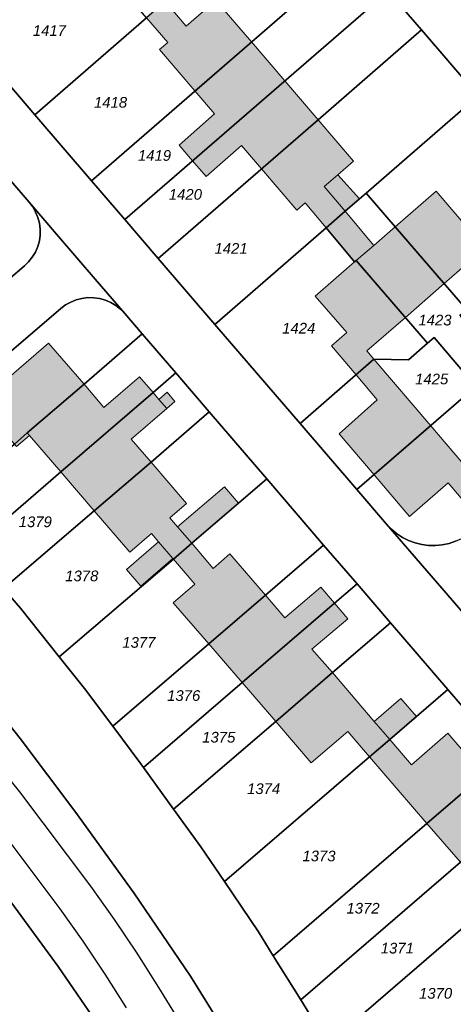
# Model space of a CAD drawing. Header units: metres. Extents: x 32338650 to 32340431, y 5701793 to 5703325.
# Tile 245 of 256: x 32339911 to 32339962, y 5702531 to 5702646. Entities that reach past the tile are written whole.
import ezdxf

# ---------------------------------------------------------------- set-up
doc = ezdxf.new("R2010")
doc.units = ezdxf.units.M
doc.header["$LTSCALE"] = 0.1
for name, color, linetype, lineweight, true_color in [('LPB-BE-Flurstück_Grenze', 7, 'Continuous', 70, 0x004c99), ('LPB-BE-Flurstück_Nummer', 7, 'Continuous', 70, 0x004c99), ('LPB-BE-Gebäude', 7, 'Continuous', 70, 0x004c99), ('LPB-BE-Straße', 7, 'Continuous', 70, 0x004c99)]:
    doc.layers.add(name, color=color, linetype=linetype, lineweight=lineweight, true_color=true_color)
doc.styles.add('Arial (italic)', font='ariali.ttf')

msp = doc.modelspace()

# ---------------------------------------------------------------- hatches: boundary and pattern name
at = {"layer": 'LPB-BE-Gebäude', "linetype": 'Continuous', "lineweight": 0, "true_color": 0xc7c8ca}
for points in [[(32339927.278, 5702642.778), (32339931.423, 5702637.935), (32339938.042, 5702643.668), (32339933.867, 5702648.502), (32339930.411, 5702645.492), (32339927.947, 5702648.375), (32339925.768, 5702646.483), (32339928.243, 5702643.609), (32339927.278, 5702642.778)], [(32339927.278, 5702642.778), (32339931.423, 5702637.935), (32339938.042, 5702643.668), (32339933.867, 5702648.502), (32339930.411, 5702645.492), (32339927.947, 5702648.375), (32339925.768, 5702646.483), (32339928.243, 5702643.609), (32339927.278, 5702642.778)], [(32339931.168, 5702629.759), (32339941.949, 5702639.114), (32339938.042, 5702643.668), (32339931.423, 5702637.935), (32339933.724, 5702635.238), (32339929.582, 5702631.596), (32339931.168, 5702629.759)], [(32339931.168, 5702629.759), (32339941.949, 5702639.114), (32339938.042, 5702643.668), (32339931.423, 5702637.935), (32339933.724, 5702635.238), (32339929.582, 5702631.596), (32339931.168, 5702629.759)], [(32339931.168, 5702629.759), (32339932.744, 5702627.923), (32339936.895, 5702631.536), (32339939.236, 5702628.828), (32339945.855, 5702634.561), (32339941.949, 5702639.114), (32339931.168, 5702629.759)], [(32339931.168, 5702629.759), (32339932.744, 5702627.923), (32339936.895, 5702631.536), (32339939.236, 5702628.828), (32339945.855, 5702634.561), (32339941.949, 5702639.114), (32339931.168, 5702629.759)], [(32339946.556, 5702626.736), (32339948.153, 5702628.122), (32339950, 5702629.717), (32339945.855, 5702634.561), (32339939.236, 5702628.828), (32339943.37, 5702623.975), (32339944.335, 5702624.816), (32339946.809, 5702621.922), (32339949.029, 5702623.853), (32339946.556, 5702626.736)], [(32339946.556, 5702626.736), (32339948.153, 5702628.122), (32339950, 5702629.717), (32339945.855, 5702634.561), (32339939.236, 5702628.828), (32339943.37, 5702623.975), (32339944.335, 5702624.816), (32339946.809, 5702621.922), (32339949.029, 5702623.853), (32339946.556, 5702626.736)], [(32339949.029, 5702623.853), (32339950.689, 5702625.286), (32339948.153, 5702628.122), (32339946.556, 5702626.736), (32339949.029, 5702623.853)], [(32339949.029, 5702623.853), (32339950.689, 5702625.286), (32339948.153, 5702628.122), (32339946.556, 5702626.736), (32339949.029, 5702623.853)], [(32339954.879, 5702622.032), (32339960.611, 5702615.382), (32339965.094, 5702619.281), (32339965.944, 5702618.285), (32339968.061, 5702620.12), (32339967.354, 5702620.939), (32339965.166, 5702623.471), (32339963.37, 5702621.903), (32339959.673, 5702626.188), (32339954.879, 5702622.032)], [(32339954.879, 5702622.032), (32339960.611, 5702615.382), (32339965.094, 5702619.281), (32339965.944, 5702618.285), (32339968.061, 5702620.12), (32339967.354, 5702620.939), (32339965.166, 5702623.471), (32339963.37, 5702621.903), (32339959.673, 5702626.188), (32339954.879, 5702622.032)], [(32339946.809, 5702621.922), (32339950.137, 5702617.913), (32339950.324, 5702618.075), (32339952.368, 5702619.853), (32339949.029, 5702623.853), (32339946.809, 5702621.922)], [(32339946.809, 5702621.922), (32339950.137, 5702617.913), (32339950.324, 5702618.075), (32339956.076, 5702611.435), (32339960.611, 5702615.382), (32339954.879, 5702622.032), (32339952.368, 5702619.853), (32339949.029, 5702623.853), (32339946.809, 5702621.922)], [(32339946.809, 5702621.922), (32339950.137, 5702617.913), (32339950.324, 5702618.075), (32339952.368, 5702619.853), (32339949.029, 5702623.853), (32339946.809, 5702621.922)], [(32339946.809, 5702621.922), (32339950.137, 5702617.913), (32339950.324, 5702618.075), (32339956.076, 5702611.435), (32339960.611, 5702615.382), (32339954.879, 5702622.032), (32339952.368, 5702619.853), (32339949.029, 5702623.853), (32339946.809, 5702621.922)], [(32339947.434, 5702608.116), (32339950.297, 5702604.716), (32339952.394, 5702606.552), (32339951.573, 5702607.516), (32339956.076, 5702611.435), (32339950.324, 5702618.075), (32339950.137, 5702617.913), (32339945.53, 5702613.909), (32339949.218, 5702609.654), (32339947.434, 5702608.116)], [(32339947.434, 5702608.116), (32339950.297, 5702604.716), (32339952.394, 5702606.552), (32339951.573, 5702607.516), (32339956.076, 5702611.435), (32339950.324, 5702618.075), (32339950.137, 5702617.913), (32339945.53, 5702613.909), (32339949.218, 5702609.654), (32339947.434, 5702608.116)], [(32339906.148, 5702601.404), (32339910.295, 5702596.6), (32339910.543, 5702596.31), (32339912.058, 5702597.619), (32339911.809, 5702597.909), (32339918.448, 5702603.621), (32339914.291, 5702608.415), (32339906.148, 5702601.404)], [(32339906.148, 5702601.404), (32339910.295, 5702596.6), (32339910.543, 5702596.31), (32339912.058, 5702597.619), (32339911.809, 5702597.909), (32339918.448, 5702603.621), (32339914.291, 5702608.415), (32339906.148, 5702601.404)], [(32339948.323, 5702597.822), (32339952.42, 5702593.031), (32339959.04, 5702598.764), (32339952.394, 5702606.552), (32339950.297, 5702604.716), (32339952.788, 5702601.772), (32339948.323, 5702597.822)], [(32339948.323, 5702597.822), (32339952.42, 5702593.031), (32339959.04, 5702598.764), (32339952.394, 5702606.552), (32339950.297, 5702604.716), (32339952.788, 5702601.772), (32339948.323, 5702597.822)], [(32339911.809, 5702597.909), (32339912.058, 5702597.619), (32339915.736, 5702593.365), (32339926.535, 5702602.649), (32339924.938, 5702604.476), (32339920.768, 5702600.894), (32339918.448, 5702603.621), (32339911.809, 5702597.909)], [(32339911.809, 5702597.909), (32339912.058, 5702597.619), (32339915.736, 5702593.365), (32339926.535, 5702602.649), (32339924.938, 5702604.476), (32339920.768, 5702600.894), (32339918.448, 5702603.621), (32339911.809, 5702597.909)], [(32339915.736, 5702593.365), (32339919.653, 5702588.811), (32339926.291, 5702594.513), (32339923.959, 5702597.19), (32339928.129, 5702600.772), (32339929.083, 5702601.594), (32339928.168, 5702602.692), (32339927.212, 5702601.841), (32339926.535, 5702602.649), (32339915.736, 5702593.365)], [(32339915.736, 5702593.365), (32339919.653, 5702588.811), (32339926.291, 5702594.513), (32339923.959, 5702597.19), (32339928.129, 5702600.772), (32339929.083, 5702601.594), (32339928.168, 5702602.692), (32339927.212, 5702601.841), (32339926.535, 5702602.649), (32339915.736, 5702593.365)], [(32339927.212, 5702601.841), (32339928.129, 5702600.772), (32339929.083, 5702601.594), (32339928.168, 5702602.692), (32339927.212, 5702601.841)], [(32339927.212, 5702601.841), (32339928.129, 5702600.772), (32339929.083, 5702601.594), (32339928.168, 5702602.692), (32339927.212, 5702601.841)], [(32339959.04, 5702598.764), (32339952.42, 5702593.031), (32339956.564, 5702588.157), (32339961.078, 5702592.075), (32339963.704, 5702589.005), (32339965.81, 5702590.83), (32339959.04, 5702598.764)], [(32339959.04, 5702598.764), (32339952.42, 5702593.031), (32339956.564, 5702588.157), (32339961.078, 5702592.075), (32339963.704, 5702589.005), (32339965.81, 5702590.83), (32339959.04, 5702598.764)], [(32339919.653, 5702588.811), (32339923.818, 5702583.966), (32339926.348, 5702586.134), (32339927.179, 5702585.159), (32339928.861, 5702583.219), (32339928.919, 5702583.167), (32339931.087, 5702585.029), (32339929.384, 5702586.95), (32339928.515, 5702587.967), (32339930.446, 5702589.659), (32339926.291, 5702594.513), (32339919.653, 5702588.811)], [(32339919.653, 5702588.811), (32339923.818, 5702583.966), (32339926.348, 5702586.134), (32339927.179, 5702585.159), (32339928.861, 5702583.219), (32339928.919, 5702583.167), (32339931.087, 5702585.029), (32339929.384, 5702586.95), (32339928.515, 5702587.967), (32339930.446, 5702589.659), (32339926.291, 5702594.513), (32339919.653, 5702588.811)], [(32339929.384, 5702586.95), (32339931.087, 5702585.029), (32339936.522, 5702589.69), (32339934.879, 5702591.609), (32339929.384, 5702586.95)], [(32339929.384, 5702586.95), (32339931.087, 5702585.029), (32339936.522, 5702589.69), (32339934.879, 5702591.609), (32339929.384, 5702586.95)], [(32339925.096, 5702579.991), (32339928.861, 5702583.219), (32339927.179, 5702585.159), (32339923.405, 5702581.942), (32339925.096, 5702579.991)], [(32339925.096, 5702579.991), (32339928.861, 5702583.219), (32339927.179, 5702585.159), (32339923.405, 5702581.942), (32339925.096, 5702579.991)], [(32339928.9, 5702578.054), (32339933.066, 5702573.249), (32339939.715, 5702578.951), (32339935.509, 5702583.787), (32339933.567, 5702582.055), (32339931.087, 5702585.029), (32339928.919, 5702583.167), (32339931.411, 5702580.242), (32339928.9, 5702578.054)], [(32339928.9, 5702578.054), (32339933.066, 5702573.249), (32339939.715, 5702578.951), (32339935.509, 5702583.787), (32339933.567, 5702582.055), (32339931.087, 5702585.029), (32339928.919, 5702583.167), (32339931.411, 5702580.242), (32339928.9, 5702578.054)], [(32339933.066, 5702573.249), (32339936.984, 5702568.715), (32339947.792, 5702577.999), (32339946.167, 5702579.857), (32339941.967, 5702576.286), (32339939.715, 5702578.951), (32339933.066, 5702573.249)], [(32339933.066, 5702573.249), (32339936.984, 5702568.715), (32339947.792, 5702577.999), (32339946.167, 5702579.857), (32339941.967, 5702576.286), (32339939.715, 5702578.951), (32339933.066, 5702573.249)], [(32339936.984, 5702568.715), (32339940.911, 5702564.171), (32339947.559, 5702569.872), (32339945.139, 5702572.614), (32339949.348, 5702576.174), (32339947.792, 5702577.999), (32339936.984, 5702568.715)], [(32339936.984, 5702568.715), (32339940.911, 5702564.171), (32339947.559, 5702569.872), (32339945.139, 5702572.614), (32339949.348, 5702576.174), (32339947.792, 5702577.999), (32339936.984, 5702568.715)], [(32339940.911, 5702564.171), (32339945.055, 5702559.307), (32339949.339, 5702562.994), (32339951.879, 5702560.018), (32339954.244, 5702562.052), (32339952.418, 5702564.149), (32339947.559, 5702569.872), (32339940.911, 5702564.171)], [(32339940.911, 5702564.171), (32339945.055, 5702559.307), (32339949.339, 5702562.994), (32339951.879, 5702560.018), (32339954.244, 5702562.052), (32339952.418, 5702564.149), (32339947.559, 5702569.872), (32339940.911, 5702564.171)], [(32339954.244, 5702562.052), (32339957.377, 5702564.746), (32339955.541, 5702566.853), (32339952.418, 5702564.149), (32339954.244, 5702562.052)], [(32339954.244, 5702562.052), (32339957.377, 5702564.746), (32339955.541, 5702566.853), (32339952.418, 5702564.149), (32339954.244, 5702562.052)], [(32339958.595, 5702552.217), (32339965.233, 5702557.929), (32339961.059, 5702562.774), (32339956.784, 5702559.086), (32339954.244, 5702562.052), (32339951.879, 5702560.018), (32339958.595, 5702552.217)], [(32339958.595, 5702552.217), (32339965.233, 5702557.929), (32339961.059, 5702562.774), (32339956.784, 5702559.086), (32339954.244, 5702562.052), (32339951.879, 5702560.018), (32339958.595, 5702552.217)], [(32339958.595, 5702552.217), (32339962.533, 5702547.702), (32339973.342, 5702557.016), (32339971.756, 5702558.842), (32339970.065, 5702557.391), (32339967.586, 5702555.271), (32339965.233, 5702557.929), (32339958.595, 5702552.217)], [(32339958.595, 5702552.217), (32339962.533, 5702547.702), (32339973.342, 5702557.016), (32339971.756, 5702558.842), (32339970.065, 5702557.391), (32339967.586, 5702555.271), (32339965.233, 5702557.929), (32339958.595, 5702552.217)]]:
    msp.add_hatch(color=9, dxfattribs=at).paths.add_polyline_path(points)

# ---------------------------------------------------------------- linework, layer by layer
at = {"layer": 'LPB-BE-Flurstück_Grenze', "color": 253, "linetype": 'Continuous', "lineweight": 25, "true_color": 0xadadad, "transparency": 33554687, "flags": 128}
for points in [[(32339920.3, 5702528.389), (32339915.417, 5702535.484), (32339909.144, 5702544.078), (32339902.324, 5702553.015), (32339893.098, 5702564.521), (32339883.457, 5702575.915), (32339642.553, 5702848.863)], [(32339642.553, 5702848.863), (32339883.457, 5702575.915), (32339893.098, 5702564.521), (32339902.324, 5702553.015), (32339909.144, 5702544.078), (32339915.417, 5702535.484), (32339920.3, 5702528.389), (32339924.948, 5702521.413), (32339929.461, 5702514.312), (32339935.223, 5702504.719), (32339944.097, 5702512.701), (32339936.949, 5702524.623), (32339930.904, 5702534.379), (32339924.278, 5702544.128), (32339917.352, 5702553.659), (32339910.956, 5702562.167), (32339903.599, 5702571.436), (32339895.997, 5702580.304), (32339768.149, 5702724.842)], [(32339920.3, 5702528.389), (32339915.417, 5702535.484), (32339909.144, 5702544.078), (32339902.324, 5702553.015), (32339893.098, 5702564.521), (32339883.457, 5702575.915), (32339642.553, 5702848.863)], [(32339642.553, 5702848.863), (32339883.457, 5702575.915), (32339893.098, 5702564.521), (32339902.324, 5702553.015), (32339909.144, 5702544.078), (32339915.417, 5702535.484), (32339920.3, 5702528.389), (32339924.948, 5702521.413), (32339929.461, 5702514.312), (32339935.223, 5702504.719), (32339944.097, 5702512.701), (32339936.949, 5702524.623), (32339930.904, 5702534.379), (32339924.278, 5702544.128), (32339917.352, 5702553.659), (32339910.956, 5702562.167), (32339903.599, 5702571.436), (32339895.997, 5702580.304), (32339768.149, 5702724.842)], [(32339768.149, 5702724.842), (32339895.997, 5702580.304), (32339903.599, 5702571.436), (32339910.956, 5702562.167), (32339917.352, 5702553.659), (32339924.278, 5702544.128), (32339930.904, 5702534.379), (32339936.949, 5702524.623), (32339944.097, 5702512.701), (32339948.274, 5702516.463)], [(32339768.149, 5702724.842), (32339895.997, 5702580.304), (32339903.599, 5702571.436), (32339910.956, 5702562.167), (32339917.352, 5702553.659), (32339924.278, 5702544.128), (32339930.904, 5702534.379), (32339936.949, 5702524.623), (32339944.097, 5702512.701), (32339948.274, 5702516.463)], [(32339912.694, 5702635.131), (32339919.333, 5702627.413), (32339950.141, 5702654.16), (32339943.492, 5702661.878), (32339930.396, 5702650.506), (32339927.947, 5702648.375), (32339925.768, 5702646.483), (32339912.694, 5702635.131)], [(32339912.694, 5702635.131), (32339919.333, 5702627.413), (32339950.141, 5702654.16), (32339943.492, 5702661.878), (32339930.396, 5702650.506), (32339927.947, 5702648.375), (32339925.768, 5702646.483), (32339912.694, 5702635.131)], [(32339905.883, 5702643.056), (32339912.694, 5702635.131), (32339925.768, 5702646.483), (32339922.398, 5702650.434), (32339922.501, 5702650.52), (32339916.737, 5702657.131), (32339913.965, 5702660.307), (32339906.67, 5702653.951), (32339906.046, 5702653.349), (32339905.493, 5702652.681), (32339905.019, 5702651.956), (32339904.629, 5702651.181), (32339904.329, 5702650.368), (32339904.122, 5702649.526), (32339904.011, 5702648.666), (32339904.002, 5702647.8), (32339904.089, 5702646.939), (32339904.271, 5702646.092), (32339904.545, 5702645.271), (32339904.908, 5702644.484), (32339905.356, 5702643.743), (32339905.883, 5702643.056)], [(32339905.883, 5702643.056), (32339912.694, 5702635.131), (32339925.768, 5702646.483), (32339922.398, 5702650.434), (32339922.501, 5702650.52), (32339916.737, 5702657.131), (32339913.965, 5702660.307), (32339906.67, 5702653.951), (32339906.046, 5702653.349), (32339905.493, 5702652.681), (32339905.019, 5702651.956), (32339904.629, 5702651.181), (32339904.329, 5702650.368), (32339904.122, 5702649.526), (32339904.011, 5702648.666), (32339904.002, 5702647.8), (32339904.089, 5702646.939), (32339904.271, 5702646.092), (32339904.545, 5702645.271), (32339904.908, 5702644.484), (32339905.356, 5702643.743), (32339905.883, 5702643.056)], [(32339919.333, 5702627.413), (32339923.24, 5702622.869), (32339954.057, 5702649.606), (32339950.141, 5702654.16), (32339919.333, 5702627.413)], [(32339919.333, 5702627.413), (32339923.24, 5702622.869), (32339954.057, 5702649.606), (32339950.141, 5702654.16), (32339919.333, 5702627.413)], [(32339888.654, 5702652.189), (32339895.349, 5702644.378), (32339902.073, 5702636.527), (32339905.96, 5702631.994), (32339909.876, 5702627.42), (32339912.025, 5702624.92), (32339915.473, 5702620.896), (32339919.753, 5702615.917)], [(32339888.654, 5702652.189), (32339895.349, 5702644.378), (32339902.073, 5702636.527), (32339905.96, 5702631.994), (32339909.876, 5702627.42), (32339912.025, 5702624.92), (32339915.473, 5702620.896), (32339919.753, 5702615.917)], [(32339923.24, 5702622.869), (32339927.147, 5702618.326), (32339945.855, 5702634.561), (32339957.965, 5702645.072), (32339954.057, 5702649.606), (32339923.24, 5702622.869)], [(32339923.24, 5702622.869), (32339927.147, 5702618.326), (32339945.855, 5702634.561), (32339957.965, 5702645.072), (32339954.057, 5702649.606), (32339923.24, 5702622.869)], [(32339954.057, 5702649.606), (32339957.965, 5702645.072), (32339964.604, 5702637.354), (32339974.605, 5702625.726), (32339981.254, 5702618.008), (32339984.626, 5702614.097), (32339989.45, 5702608.485), (32339992.528, 5702604.966), (32339997.363, 5702599.374), (32340010.511, 5702584.194), (32340014.476, 5702579.608), (32340016.01, 5702580.896), (32340018.187, 5702582.739), (32340015.722, 5702585.592), (32340013.429, 5702588.238), (32340011.833, 5702590.084), (32340010.237, 5702591.921)], [(32339954.057, 5702649.606), (32339957.965, 5702645.072), (32339964.604, 5702637.354), (32339974.605, 5702625.726), (32339981.254, 5702618.008), (32339984.626, 5702614.097), (32339989.45, 5702608.485), (32339992.528, 5702604.966), (32339997.363, 5702599.374), (32340010.511, 5702584.194), (32340014.476, 5702579.608), (32340016.01, 5702580.896), (32340018.187, 5702582.739), (32340015.722, 5702585.592), (32340013.429, 5702588.238), (32340011.833, 5702590.084), (32340010.237, 5702591.921)], [(32339927.147, 5702618.326), (32339933.776, 5702610.618), (32339946.809, 5702621.922), (32339949.029, 5702623.853), (32339950.689, 5702625.286), (32339951.488, 5702625.973), (32339964.604, 5702637.354), (32339957.965, 5702645.072), (32339945.855, 5702634.561), (32339927.147, 5702618.326)], [(32339927.147, 5702618.326), (32339933.776, 5702610.618), (32339946.809, 5702621.922), (32339949.029, 5702623.853), (32339950.689, 5702625.286), (32339951.488, 5702625.973), (32339964.604, 5702637.354), (32339957.965, 5702645.072), (32339945.855, 5702634.561), (32339927.147, 5702618.326)], [(32339966.276, 5702572.867), (32339961.585, 5702578.324), (32339958.575, 5702581.78), (32339953.874, 5702587.237), (32339950.388, 5702591.303), (32339943.739, 5702599.031), (32339933.776, 5702610.618), (32339927.147, 5702618.326), (32339923.24, 5702622.869), (32339919.333, 5702627.413), (32339912.694, 5702635.131), (32339905.883, 5702643.056)], [(32339966.276, 5702572.867), (32339961.585, 5702578.324), (32339958.575, 5702581.78), (32339953.874, 5702587.237), (32339950.388, 5702591.303), (32339943.739, 5702599.031), (32339933.776, 5702610.618), (32339927.147, 5702618.326), (32339923.24, 5702622.869), (32339919.333, 5702627.413), (32339912.694, 5702635.131), (32339905.883, 5702643.056)], [(32339954.879, 5702622.032), (32339963.219, 5702612.342), (32339965.46, 5702614.292), (32339965.944, 5702618.285), (32339974.605, 5702625.726), (32339964.604, 5702637.354), (32339951.488, 5702625.973), (32339954.879, 5702622.032)], [(32339954.879, 5702622.032), (32339963.219, 5702612.342), (32339965.46, 5702614.292), (32339965.944, 5702618.285), (32339974.605, 5702625.726), (32339964.604, 5702637.354), (32339951.488, 5702625.973), (32339954.879, 5702622.032)], [(32339890.381, 5702601.02), (32339892.135, 5702600.858), (32339911.459, 5702617.448), (32339911.959, 5702617.931), (32339912.391, 5702618.475), (32339912.749, 5702619.071), (32339913.025, 5702619.708), (32339913.216, 5702620.377), (32339913.318, 5702621.064), (32339913.316, 5702621.758), (32339913.225, 5702622.447), (32339913.047, 5702623.118), (32339912.785, 5702623.761), (32339912.442, 5702624.365), (32339912.025, 5702624.92), (32339909.876, 5702627.42), (32339903.018, 5702621.477), (32339896.408, 5702615.754), (32339894.883, 5702614.425), (32339885.628, 5702606.409), (32339890.381, 5702601.02)], [(32339890.381, 5702601.02), (32339892.135, 5702600.858), (32339911.459, 5702617.448), (32339911.959, 5702617.931), (32339912.391, 5702618.475), (32339912.749, 5702619.071), (32339913.025, 5702619.708), (32339913.216, 5702620.377), (32339913.318, 5702621.064), (32339913.316, 5702621.758), (32339913.225, 5702622.447), (32339913.047, 5702623.118), (32339912.785, 5702623.761), (32339912.442, 5702624.365), (32339912.025, 5702624.92), (32339909.876, 5702627.42), (32339903.018, 5702621.477), (32339896.408, 5702615.754), (32339894.883, 5702614.425), (32339885.628, 5702606.409), (32339890.381, 5702601.02)], [(32339946.809, 5702621.922), (32339950.137, 5702617.913), (32339950.324, 5702618.075), (32339958.684, 5702608.405), (32339959.442, 5702609.065), (32339964.331, 5702603.34), (32339972.467, 5702593.8), (32339975.486, 5702596.408), (32339967.34, 5702605.949), (32339962.451, 5702611.683), (32339963.219, 5702612.342), (32339954.879, 5702622.032), (32339951.488, 5702625.973), (32339950.689, 5702625.286), (32339949.029, 5702623.853), (32339946.809, 5702621.922)], [(32339946.809, 5702621.922), (32339950.137, 5702617.913), (32339950.324, 5702618.075), (32339958.684, 5702608.405), (32339959.442, 5702609.065), (32339964.331, 5702603.34), (32339972.467, 5702593.8), (32339975.486, 5702596.408), (32339967.34, 5702605.949), (32339962.451, 5702611.683), (32339963.219, 5702612.342), (32339954.879, 5702622.032), (32339951.488, 5702625.973), (32339950.689, 5702625.286), (32339949.029, 5702623.853), (32339946.809, 5702621.922)], [(32339896.459, 5702595.977), (32339915.729, 5702612.479), (32339916.285, 5702612.894), (32339916.891, 5702613.233), (32339917.536, 5702613.49), (32339918.209, 5702613.661), (32339918.899, 5702613.742), (32339919.593, 5702613.732), (32339920.279, 5702613.632), (32339920.946, 5702613.443), (32339921.583, 5702613.17), (32339922.18, 5702612.816), (32339922.725, 5702612.387), (32339923.21, 5702611.892), (32339919.753, 5702615.917), (32339915.473, 5702620.896), (32339912.025, 5702624.92), (32339912.442, 5702624.365), (32339912.785, 5702623.761), (32339913.047, 5702623.118), (32339913.225, 5702622.447), (32339913.316, 5702621.758), (32339913.318, 5702621.064), (32339913.216, 5702620.377), (32339913.025, 5702619.708), (32339912.749, 5702619.071), (32339912.391, 5702618.475), (32339911.959, 5702617.931), (32339911.459, 5702617.448), (32339892.135, 5702600.858)], [(32339896.459, 5702595.977), (32339915.729, 5702612.479), (32339916.285, 5702612.894), (32339916.891, 5702613.233), (32339917.536, 5702613.49), (32339918.209, 5702613.661), (32339918.899, 5702613.742), (32339919.593, 5702613.732), (32339920.279, 5702613.632), (32339920.946, 5702613.443), (32339921.583, 5702613.17), (32339922.18, 5702612.816), (32339922.725, 5702612.387), (32339923.21, 5702611.892), (32339919.753, 5702615.917), (32339915.473, 5702620.896), (32339912.025, 5702624.92), (32339912.442, 5702624.365), (32339912.785, 5702623.761), (32339913.047, 5702623.118), (32339913.225, 5702622.447), (32339913.316, 5702621.758), (32339913.318, 5702621.064), (32339913.216, 5702620.377), (32339913.025, 5702619.708), (32339912.749, 5702619.071), (32339912.391, 5702618.475), (32339911.959, 5702617.931), (32339911.459, 5702617.448), (32339892.135, 5702600.858)], [(32339943.739, 5702599.031), (32339952.394, 5702606.552), (32339956.443, 5702606.456), (32339958.684, 5702608.405), (32339950.324, 5702618.075), (32339950.137, 5702617.913), (32339946.809, 5702621.922), (32339933.776, 5702610.618), (32339943.739, 5702599.031)], [(32339943.739, 5702599.031), (32339952.394, 5702606.552), (32339956.443, 5702606.456), (32339958.684, 5702608.405), (32339950.324, 5702618.075), (32339950.137, 5702617.913), (32339946.809, 5702621.922), (32339933.776, 5702610.618), (32339943.739, 5702599.031)], [(32339919.753, 5702615.917), (32339923.21, 5702611.892), (32339925.274, 5702609.496), (32339929.19, 5702604.932), (32339933.116, 5702600.367), (32339939.851, 5702592.535), (32339946.509, 5702584.787), (32339950.416, 5702580.253), (32339954.342, 5702575.689), (32339961.038, 5702567.888), (32339967.744, 5702560.088)], [(32339919.753, 5702615.917), (32339923.21, 5702611.892), (32339925.274, 5702609.496), (32339929.19, 5702604.932), (32339933.116, 5702600.367), (32339939.851, 5702592.535), (32339946.509, 5702584.787), (32339950.416, 5702580.253), (32339954.342, 5702575.689), (32339961.038, 5702567.888), (32339967.744, 5702560.088)], [(32339896.358, 5702594.26), (32339901.198, 5702588.777), (32339910.295, 5702596.6), (32339911.809, 5702597.909), (32339918.448, 5702603.621), (32339925.274, 5702609.496), (32339923.21, 5702611.892), (32339922.725, 5702612.387), (32339922.18, 5702612.816), (32339921.583, 5702613.17), (32339920.946, 5702613.443), (32339920.279, 5702613.632), (32339919.593, 5702613.732), (32339918.899, 5702613.742), (32339918.209, 5702613.661), (32339917.536, 5702613.49), (32339916.891, 5702613.233), (32339916.285, 5702612.894), (32339915.729, 5702612.479), (32339896.459, 5702595.977), (32339896.358, 5702594.26)], [(32339896.358, 5702594.26), (32339901.198, 5702588.777), (32339910.295, 5702596.6), (32339911.809, 5702597.909), (32339918.448, 5702603.621), (32339925.274, 5702609.496), (32339923.21, 5702611.892), (32339922.725, 5702612.387), (32339922.18, 5702612.816), (32339921.583, 5702613.17), (32339920.946, 5702613.443), (32339920.279, 5702613.632), (32339919.593, 5702613.732), (32339918.899, 5702613.742), (32339918.209, 5702613.661), (32339917.536, 5702613.49), (32339916.891, 5702613.233), (32339916.285, 5702612.894), (32339915.729, 5702612.479), (32339896.459, 5702595.977), (32339896.358, 5702594.26)], [(32339901.198, 5702588.777), (32339903.206, 5702586.503), (32339905.135, 5702584.253), (32339915.736, 5702593.365), (32339926.535, 5702602.649), (32339929.19, 5702604.932), (32339925.274, 5702609.496), (32339918.448, 5702603.621), (32339911.809, 5702597.909), (32339910.295, 5702596.6), (32339901.198, 5702588.777)], [(32339901.198, 5702588.777), (32339903.206, 5702586.503), (32339905.135, 5702584.253), (32339915.736, 5702593.365), (32339926.535, 5702602.649), (32339929.19, 5702604.932), (32339925.274, 5702609.496), (32339918.448, 5702603.621), (32339911.809, 5702597.909), (32339910.295, 5702596.6), (32339901.198, 5702588.777)], [(32339943.739, 5702599.031), (32339950.388, 5702591.303), (32339964.331, 5702603.34), (32339959.442, 5702609.065), (32339958.684, 5702608.405), (32339956.443, 5702606.456), (32339952.394, 5702606.552), (32339943.739, 5702599.031)], [(32339943.739, 5702599.031), (32339950.388, 5702591.303), (32339964.331, 5702603.34), (32339959.442, 5702609.065), (32339958.684, 5702608.405), (32339956.443, 5702606.456), (32339952.394, 5702606.552), (32339943.739, 5702599.031)], [(32339905.135, 5702584.253), (32339909.032, 5702579.699), (32339919.653, 5702588.811), (32339926.291, 5702594.513), (32339933.116, 5702600.367), (32339929.19, 5702604.932), (32339926.535, 5702602.649), (32339915.736, 5702593.365), (32339905.135, 5702584.253)], [(32339905.135, 5702584.253), (32339909.032, 5702579.699), (32339919.653, 5702588.811), (32339926.291, 5702594.513), (32339933.116, 5702600.367), (32339929.19, 5702604.932), (32339926.535, 5702602.649), (32339915.736, 5702593.365), (32339905.135, 5702584.253)], [(32339950.388, 5702591.303), (32339953.874, 5702587.237), (32339954.435, 5702586.656), (32339955.057, 5702586.142), (32339955.734, 5702585.701), (32339956.455, 5702585.339), (32339957.212, 5702585.059), (32339957.996, 5702584.867), (32339958.797, 5702584.763), (32339959.603, 5702584.75), (32339960.405, 5702584.826), (32339961.194, 5702584.992), (32339961.959, 5702585.245), (32339962.692, 5702585.582), (32339963.382, 5702585.999), (32339964.021, 5702586.49), (32339972.467, 5702593.8), (32339964.331, 5702603.34), (32339950.388, 5702591.303)], [(32339950.388, 5702591.303), (32339953.874, 5702587.237), (32339954.435, 5702586.656), (32339955.057, 5702586.142), (32339955.734, 5702585.701), (32339956.455, 5702585.339), (32339957.212, 5702585.059), (32339957.996, 5702584.867), (32339958.797, 5702584.763), (32339959.603, 5702584.75), (32339960.405, 5702584.826), (32339961.194, 5702584.992), (32339961.959, 5702585.245), (32339962.692, 5702585.582), (32339963.382, 5702585.999), (32339964.021, 5702586.49), (32339972.467, 5702593.8), (32339964.331, 5702603.34), (32339950.388, 5702591.303)], [(32339909.032, 5702579.699), (32339911.009, 5702577.397), (32339915.55, 5702571.716), (32339928.919, 5702583.167), (32339931.087, 5702585.029), (32339936.522, 5702589.69), (32339939.851, 5702592.535), (32339933.116, 5702600.367), (32339926.291, 5702594.513), (32339919.653, 5702588.811), (32339909.032, 5702579.699)], [(32339909.032, 5702579.699), (32339911.009, 5702577.397), (32339915.55, 5702571.716), (32339928.919, 5702583.167), (32339931.087, 5702585.029), (32339936.522, 5702589.69), (32339939.851, 5702592.535), (32339933.116, 5702600.367), (32339926.291, 5702594.513), (32339919.653, 5702588.811), (32339909.032, 5702579.699)], [(32339921.812, 5702563.593), (32339933.066, 5702573.249), (32339939.715, 5702578.951), (32339946.509, 5702584.787), (32339939.851, 5702592.535), (32339936.522, 5702589.69), (32339931.087, 5702585.029), (32339928.919, 5702583.167), (32339915.55, 5702571.716), (32339918.492, 5702568.033), (32339921.812, 5702563.593)], [(32339921.812, 5702563.593), (32339933.066, 5702573.249), (32339939.715, 5702578.951), (32339946.509, 5702584.787), (32339939.851, 5702592.535), (32339936.522, 5702589.69), (32339931.087, 5702585.029), (32339928.919, 5702583.167), (32339915.55, 5702571.716), (32339918.492, 5702568.033), (32339921.812, 5702563.593)], [(32339953.874, 5702587.237), (32339958.575, 5702581.78), (32339961.585, 5702578.324), (32339966.276, 5702572.867)], [(32339961.959, 5702585.245), (32339961.194, 5702584.992), (32339960.405, 5702584.826), (32339959.603, 5702584.75), (32339958.797, 5702584.763), (32339957.996, 5702584.867), (32339957.212, 5702585.059), (32339956.455, 5702585.339), (32339955.734, 5702585.701), (32339955.057, 5702586.142), (32339954.435, 5702586.656), (32339953.874, 5702587.237)], [(32339953.874, 5702587.237), (32339958.575, 5702581.78), (32339961.585, 5702578.324), (32339966.276, 5702572.867)], [(32339961.959, 5702585.245), (32339961.194, 5702584.992), (32339960.405, 5702584.826), (32339959.603, 5702584.75), (32339958.797, 5702584.763), (32339957.996, 5702584.867), (32339957.212, 5702585.059), (32339956.455, 5702585.339), (32339955.734, 5702585.701), (32339955.057, 5702586.142), (32339954.435, 5702586.656), (32339953.874, 5702587.237)], [(32339925.418, 5702558.772), (32339936.984, 5702568.715), (32339947.792, 5702577.999), (32339950.416, 5702580.253), (32339946.509, 5702584.787), (32339939.715, 5702578.951), (32339933.066, 5702573.249), (32339921.812, 5702563.593), (32339925.105, 5702559.205), (32339925.418, 5702558.772)], [(32339925.418, 5702558.772), (32339936.984, 5702568.715), (32339947.792, 5702577.999), (32339950.416, 5702580.253), (32339946.509, 5702584.787), (32339939.715, 5702578.951), (32339933.066, 5702573.249), (32339921.812, 5702563.593), (32339925.105, 5702559.205), (32339925.418, 5702558.772)], [(32339945.2, 5702529.378), (32339943.829, 5702531.586), (32339940.608, 5702536.752), (32339938.872, 5702539.556), (32339934.899, 5702545.423), (32339932.124, 5702549.51), (32339928.941, 5702553.904), (32339925.418, 5702558.772), (32339925.105, 5702559.205), (32339921.812, 5702563.593), (32339918.492, 5702568.033), (32339915.55, 5702571.716), (32339911.009, 5702577.397), (32339909.032, 5702579.699)], [(32339945.2, 5702529.378), (32339943.829, 5702531.586), (32339940.608, 5702536.752), (32339938.872, 5702539.556), (32339934.899, 5702545.423), (32339932.124, 5702549.51), (32339928.941, 5702553.904), (32339925.418, 5702558.772), (32339925.105, 5702559.205), (32339921.812, 5702563.593), (32339918.492, 5702568.033), (32339915.55, 5702571.716), (32339911.009, 5702577.397), (32339909.032, 5702579.699)], [(32339925.418, 5702558.772), (32339928.941, 5702553.904), (32339940.911, 5702564.171), (32339947.559, 5702569.872), (32339954.342, 5702575.689), (32339950.416, 5702580.253), (32339947.792, 5702577.999), (32339936.984, 5702568.715), (32339925.418, 5702558.772)], [(32339925.418, 5702558.772), (32339928.941, 5702553.904), (32339940.911, 5702564.171), (32339947.559, 5702569.872), (32339954.342, 5702575.689), (32339950.416, 5702580.253), (32339947.792, 5702577.999), (32339936.984, 5702568.715), (32339925.418, 5702558.772)], [(32339954.342, 5702575.689), (32339947.559, 5702569.872), (32339940.911, 5702564.171), (32339928.941, 5702553.904), (32339932.124, 5702549.51), (32339934.899, 5702545.423), (32339951.879, 5702560.018), (32339954.244, 5702562.052), (32339957.377, 5702564.746), (32339961.038, 5702567.888), (32339954.342, 5702575.689)], [(32339954.342, 5702575.689), (32339947.559, 5702569.872), (32339940.911, 5702564.171), (32339928.941, 5702553.904), (32339932.124, 5702549.51), (32339934.899, 5702545.423), (32339951.879, 5702560.018), (32339954.244, 5702562.052), (32339957.377, 5702564.746), (32339961.038, 5702567.888), (32339954.342, 5702575.689)], [(32339938.872, 5702539.556), (32339940.608, 5702536.752), (32339958.595, 5702552.217), (32339965.233, 5702557.929), (32339967.744, 5702560.088), (32339961.038, 5702567.888), (32339957.377, 5702564.746), (32339954.244, 5702562.052), (32339951.879, 5702560.018), (32339934.899, 5702545.423), (32339938.872, 5702539.556)], [(32339938.872, 5702539.556), (32339940.608, 5702536.752), (32339958.595, 5702552.217), (32339965.233, 5702557.929), (32339967.744, 5702560.088), (32339961.038, 5702567.888), (32339957.377, 5702564.746), (32339954.244, 5702562.052), (32339951.879, 5702560.018), (32339934.899, 5702545.423), (32339938.872, 5702539.556)], [(32339940.608, 5702536.752), (32339943.829, 5702531.586), (32339962.533, 5702547.702), (32339973.342, 5702557.016), (32339971.756, 5702558.842), (32339970.065, 5702557.391), (32339967.744, 5702560.088), (32339965.233, 5702557.929), (32339958.595, 5702552.217), (32339940.608, 5702536.752)], [(32339940.608, 5702536.752), (32339943.829, 5702531.586), (32339962.533, 5702547.702), (32339973.342, 5702557.016), (32339971.756, 5702558.842), (32339970.065, 5702557.391), (32339967.744, 5702560.088), (32339965.233, 5702557.929), (32339958.595, 5702552.217), (32339940.608, 5702536.752)], [(32339945.2, 5702529.378), (32339946.968, 5702526.374), (32339966.46, 5702543.168), (32339973.109, 5702548.889), (32339977.279, 5702552.481), (32339974.948, 5702555.169), (32339973.342, 5702557.016), (32339962.533, 5702547.702), (32339943.829, 5702531.586), (32339945.2, 5702529.378)], [(32339945.2, 5702529.378), (32339946.968, 5702526.374), (32339966.46, 5702543.168), (32339973.109, 5702548.889), (32339977.279, 5702552.481), (32339974.948, 5702555.169), (32339973.342, 5702557.016), (32339962.533, 5702547.702), (32339943.829, 5702531.586), (32339945.2, 5702529.378)], [(32339949.786, 5702521.615), (32339953.023, 5702521.001), (32339971.679, 5702537.179), (32339982.43, 5702546.546), (32339981.456, 5702547.677), (32339979.716, 5702549.679), (32339977.279, 5702552.481), (32339973.109, 5702548.889), (32339966.46, 5702543.168), (32339946.968, 5702526.374), (32339949.786, 5702521.615)], [(32339949.786, 5702521.615), (32339953.023, 5702521.001), (32339971.679, 5702537.179), (32339982.43, 5702546.546), (32339981.456, 5702547.677), (32339979.716, 5702549.679), (32339977.279, 5702552.481), (32339973.109, 5702548.889), (32339966.46, 5702543.168), (32339946.968, 5702526.374), (32339949.786, 5702521.615)]]:
    msp.add_lwpolyline(points, dxfattribs=at)
at = {"layer": 'LPB-BE-Gebäude', "color": 7, "linetype": 'Continuous', "lineweight": 9, "flags": 128}
for points in [[(32339927.278, 5702642.778), (32339931.423, 5702637.935), (32339938.042, 5702643.668), (32339933.867, 5702648.502), (32339930.411, 5702645.492), (32339927.947, 5702648.375), (32339925.768, 5702646.483), (32339928.243, 5702643.609), (32339927.278, 5702642.778)], [(32339927.278, 5702642.778), (32339931.423, 5702637.935), (32339938.042, 5702643.668), (32339933.867, 5702648.502), (32339930.411, 5702645.492), (32339927.947, 5702648.375), (32339925.768, 5702646.483), (32339928.243, 5702643.609), (32339927.278, 5702642.778)], [(32339931.168, 5702629.759), (32339941.949, 5702639.114), (32339938.042, 5702643.668), (32339931.423, 5702637.935), (32339933.724, 5702635.238), (32339929.582, 5702631.596), (32339931.168, 5702629.759)], [(32339931.168, 5702629.759), (32339941.949, 5702639.114), (32339938.042, 5702643.668), (32339931.423, 5702637.935), (32339933.724, 5702635.238), (32339929.582, 5702631.596), (32339931.168, 5702629.759)], [(32339931.168, 5702629.759), (32339932.744, 5702627.923), (32339936.895, 5702631.536), (32339939.236, 5702628.828), (32339945.855, 5702634.561), (32339941.949, 5702639.114), (32339931.168, 5702629.759)], [(32339931.168, 5702629.759), (32339932.744, 5702627.923), (32339936.895, 5702631.536), (32339939.236, 5702628.828), (32339945.855, 5702634.561), (32339941.949, 5702639.114), (32339931.168, 5702629.759)], [(32339946.556, 5702626.736), (32339948.153, 5702628.122), (32339950, 5702629.717), (32339945.855, 5702634.561), (32339939.236, 5702628.828), (32339943.37, 5702623.975), (32339944.335, 5702624.816), (32339946.809, 5702621.922), (32339949.029, 5702623.853), (32339946.556, 5702626.736)], [(32339946.556, 5702626.736), (32339948.153, 5702628.122), (32339950, 5702629.717), (32339945.855, 5702634.561), (32339939.236, 5702628.828), (32339943.37, 5702623.975), (32339944.335, 5702624.816), (32339946.809, 5702621.922), (32339949.029, 5702623.853), (32339946.556, 5702626.736)], [(32339949.029, 5702623.853), (32339950.689, 5702625.286), (32339948.153, 5702628.122), (32339946.556, 5702626.736), (32339949.029, 5702623.853)], [(32339949.029, 5702623.853), (32339950.689, 5702625.286), (32339948.153, 5702628.122), (32339946.556, 5702626.736), (32339949.029, 5702623.853)], [(32339954.879, 5702622.032), (32339960.611, 5702615.382), (32339965.094, 5702619.281), (32339965.944, 5702618.285), (32339968.061, 5702620.12), (32339967.354, 5702620.939), (32339965.166, 5702623.471), (32339963.37, 5702621.903), (32339959.673, 5702626.188), (32339954.879, 5702622.032)], [(32339954.879, 5702622.032), (32339960.611, 5702615.382), (32339965.094, 5702619.281), (32339965.944, 5702618.285), (32339968.061, 5702620.12), (32339967.354, 5702620.939), (32339965.166, 5702623.471), (32339963.37, 5702621.903), (32339959.673, 5702626.188), (32339954.879, 5702622.032)], [(32339946.809, 5702621.922), (32339950.137, 5702617.913), (32339950.324, 5702618.075), (32339952.368, 5702619.853), (32339949.029, 5702623.853), (32339946.809, 5702621.922)], [(32339946.809, 5702621.922), (32339950.137, 5702617.913), (32339950.324, 5702618.075), (32339956.076, 5702611.435), (32339960.611, 5702615.382), (32339954.879, 5702622.032), (32339952.368, 5702619.853), (32339949.029, 5702623.853), (32339946.809, 5702621.922)], [(32339946.809, 5702621.922), (32339950.137, 5702617.913), (32339950.324, 5702618.075), (32339952.368, 5702619.853), (32339949.029, 5702623.853), (32339946.809, 5702621.922)], [(32339946.809, 5702621.922), (32339950.137, 5702617.913), (32339950.324, 5702618.075), (32339956.076, 5702611.435), (32339960.611, 5702615.382), (32339954.879, 5702622.032), (32339952.368, 5702619.853), (32339949.029, 5702623.853), (32339946.809, 5702621.922)], [(32339947.434, 5702608.116), (32339950.297, 5702604.716), (32339952.394, 5702606.552), (32339951.573, 5702607.516), (32339956.076, 5702611.435), (32339950.324, 5702618.075), (32339950.137, 5702617.913), (32339945.53, 5702613.909), (32339949.218, 5702609.654), (32339947.434, 5702608.116)], [(32339947.434, 5702608.116), (32339950.297, 5702604.716), (32339952.394, 5702606.552), (32339951.573, 5702607.516), (32339956.076, 5702611.435), (32339950.324, 5702618.075), (32339950.137, 5702617.913), (32339945.53, 5702613.909), (32339949.218, 5702609.654), (32339947.434, 5702608.116)], [(32339906.148, 5702601.404), (32339910.295, 5702596.6), (32339910.543, 5702596.31), (32339912.058, 5702597.619), (32339911.809, 5702597.909), (32339918.448, 5702603.621), (32339914.291, 5702608.415), (32339906.148, 5702601.404)], [(32339906.148, 5702601.404), (32339910.295, 5702596.6), (32339910.543, 5702596.31), (32339912.058, 5702597.619), (32339911.809, 5702597.909), (32339918.448, 5702603.621), (32339914.291, 5702608.415), (32339906.148, 5702601.404)], [(32339948.323, 5702597.822), (32339952.42, 5702593.031), (32339959.04, 5702598.764), (32339952.394, 5702606.552), (32339950.297, 5702604.716), (32339952.788, 5702601.772), (32339948.323, 5702597.822)], [(32339948.323, 5702597.822), (32339952.42, 5702593.031), (32339959.04, 5702598.764), (32339952.394, 5702606.552), (32339950.297, 5702604.716), (32339952.788, 5702601.772), (32339948.323, 5702597.822)], [(32339911.809, 5702597.909), (32339912.058, 5702597.619), (32339915.736, 5702593.365), (32339926.535, 5702602.649), (32339924.938, 5702604.476), (32339920.768, 5702600.894), (32339918.448, 5702603.621), (32339911.809, 5702597.909)], [(32339911.809, 5702597.909), (32339912.058, 5702597.619), (32339915.736, 5702593.365), (32339926.535, 5702602.649), (32339924.938, 5702604.476), (32339920.768, 5702600.894), (32339918.448, 5702603.621), (32339911.809, 5702597.909)], [(32339915.736, 5702593.365), (32339919.653, 5702588.811), (32339926.291, 5702594.513), (32339923.959, 5702597.19), (32339928.129, 5702600.772), (32339929.083, 5702601.594), (32339928.168, 5702602.692), (32339927.212, 5702601.841), (32339926.535, 5702602.649), (32339915.736, 5702593.365)], [(32339915.736, 5702593.365), (32339919.653, 5702588.811), (32339926.291, 5702594.513), (32339923.959, 5702597.19), (32339928.129, 5702600.772), (32339929.083, 5702601.594), (32339928.168, 5702602.692), (32339927.212, 5702601.841), (32339926.535, 5702602.649), (32339915.736, 5702593.365)], [(32339927.212, 5702601.841), (32339928.129, 5702600.772), (32339929.083, 5702601.594), (32339928.168, 5702602.692), (32339927.212, 5702601.841)], [(32339927.212, 5702601.841), (32339928.129, 5702600.772), (32339929.083, 5702601.594), (32339928.168, 5702602.692), (32339927.212, 5702601.841)], [(32339959.04, 5702598.764), (32339952.42, 5702593.031), (32339956.564, 5702588.157), (32339961.078, 5702592.075), (32339963.704, 5702589.005), (32339965.81, 5702590.83), (32339959.04, 5702598.764)], [(32339959.04, 5702598.764), (32339952.42, 5702593.031), (32339956.564, 5702588.157), (32339961.078, 5702592.075), (32339963.704, 5702589.005), (32339965.81, 5702590.83), (32339959.04, 5702598.764)], [(32339919.653, 5702588.811), (32339923.818, 5702583.966), (32339926.348, 5702586.134), (32339927.179, 5702585.159), (32339928.861, 5702583.219), (32339928.919, 5702583.167), (32339931.087, 5702585.029), (32339929.384, 5702586.95), (32339928.515, 5702587.967), (32339930.446, 5702589.659), (32339926.291, 5702594.513), (32339919.653, 5702588.811)], [(32339919.653, 5702588.811), (32339923.818, 5702583.966), (32339926.348, 5702586.134), (32339927.179, 5702585.159), (32339928.861, 5702583.219), (32339928.919, 5702583.167), (32339931.087, 5702585.029), (32339929.384, 5702586.95), (32339928.515, 5702587.967), (32339930.446, 5702589.659), (32339926.291, 5702594.513), (32339919.653, 5702588.811)], [(32339929.384, 5702586.95), (32339931.087, 5702585.029), (32339936.522, 5702589.69), (32339934.879, 5702591.609), (32339929.384, 5702586.95)], [(32339929.384, 5702586.95), (32339931.087, 5702585.029), (32339936.522, 5702589.69), (32339934.879, 5702591.609), (32339929.384, 5702586.95)], [(32339925.096, 5702579.991), (32339928.861, 5702583.219), (32339927.179, 5702585.159), (32339923.405, 5702581.942), (32339925.096, 5702579.991)], [(32339925.096, 5702579.991), (32339928.861, 5702583.219), (32339927.179, 5702585.159), (32339923.405, 5702581.942), (32339925.096, 5702579.991)], [(32339928.9, 5702578.054), (32339933.066, 5702573.249), (32339939.715, 5702578.951), (32339935.509, 5702583.787), (32339933.567, 5702582.055), (32339931.087, 5702585.029), (32339928.919, 5702583.167), (32339931.411, 5702580.242), (32339928.9, 5702578.054)], [(32339928.9, 5702578.054), (32339933.066, 5702573.249), (32339939.715, 5702578.951), (32339935.509, 5702583.787), (32339933.567, 5702582.055), (32339931.087, 5702585.029), (32339928.919, 5702583.167), (32339931.411, 5702580.242), (32339928.9, 5702578.054)], [(32339933.066, 5702573.249), (32339936.984, 5702568.715), (32339947.792, 5702577.999), (32339946.167, 5702579.857), (32339941.967, 5702576.286), (32339939.715, 5702578.951), (32339933.066, 5702573.249)], [(32339933.066, 5702573.249), (32339936.984, 5702568.715), (32339947.792, 5702577.999), (32339946.167, 5702579.857), (32339941.967, 5702576.286), (32339939.715, 5702578.951), (32339933.066, 5702573.249)], [(32339936.984, 5702568.715), (32339940.911, 5702564.171), (32339947.559, 5702569.872), (32339945.139, 5702572.614), (32339949.348, 5702576.174), (32339947.792, 5702577.999), (32339936.984, 5702568.715)], [(32339936.984, 5702568.715), (32339940.911, 5702564.171), (32339947.559, 5702569.872), (32339945.139, 5702572.614), (32339949.348, 5702576.174), (32339947.792, 5702577.999), (32339936.984, 5702568.715)], [(32339940.911, 5702564.171), (32339945.055, 5702559.307), (32339949.339, 5702562.994), (32339951.879, 5702560.018), (32339954.244, 5702562.052), (32339952.418, 5702564.149), (32339947.559, 5702569.872), (32339940.911, 5702564.171)], [(32339940.911, 5702564.171), (32339945.055, 5702559.307), (32339949.339, 5702562.994), (32339951.879, 5702560.018), (32339954.244, 5702562.052), (32339952.418, 5702564.149), (32339947.559, 5702569.872), (32339940.911, 5702564.171)], [(32339954.244, 5702562.052), (32339957.377, 5702564.746), (32339955.541, 5702566.853), (32339952.418, 5702564.149), (32339954.244, 5702562.052)], [(32339954.244, 5702562.052), (32339957.377, 5702564.746), (32339955.541, 5702566.853), (32339952.418, 5702564.149), (32339954.244, 5702562.052)], [(32339958.595, 5702552.217), (32339965.233, 5702557.929), (32339961.059, 5702562.774), (32339956.784, 5702559.086), (32339954.244, 5702562.052), (32339951.879, 5702560.018), (32339958.595, 5702552.217)], [(32339958.595, 5702552.217), (32339965.233, 5702557.929), (32339961.059, 5702562.774), (32339956.784, 5702559.086), (32339954.244, 5702562.052), (32339951.879, 5702560.018), (32339958.595, 5702552.217)], [(32339958.595, 5702552.217), (32339962.533, 5702547.702), (32339973.342, 5702557.016), (32339971.756, 5702558.842), (32339970.065, 5702557.391), (32339967.586, 5702555.271), (32339965.233, 5702557.929), (32339958.595, 5702552.217)], [(32339958.595, 5702552.217), (32339962.533, 5702547.702), (32339973.342, 5702557.016), (32339971.756, 5702558.842), (32339970.065, 5702557.391), (32339967.586, 5702555.271), (32339965.233, 5702557.929), (32339958.595, 5702552.217)]]:
    msp.add_lwpolyline(points, dxfattribs=at)
at = {"layer": 'LPB-BE-Straße', "color": 250, "linetype": 'Continuous', "lineweight": 25, "true_color": 0x333333, "transparency": 33554687, "flags": 128}
for points in [[(32339920.3, 5702528.389), (32339915.417, 5702535.484), (32339909.144, 5702544.078), (32339902.324, 5702553.015), (32339893.098, 5702564.521), (32339883.457, 5702575.915), (32339642.553, 5702848.863)], [(32339642.553, 5702848.863), (32339883.457, 5702575.915), (32339893.098, 5702564.521), (32339902.324, 5702553.015), (32339909.144, 5702544.078), (32339915.417, 5702535.484), (32339920.3, 5702528.389), (32339924.948, 5702521.413), (32339929.461, 5702514.312), (32339935.223, 5702504.719), (32339944.097, 5702512.701), (32339936.949, 5702524.623), (32339930.904, 5702534.379), (32339924.278, 5702544.128), (32339917.352, 5702553.659), (32339910.956, 5702562.167), (32339903.599, 5702571.436), (32339895.997, 5702580.304), (32339768.149, 5702724.842)], [(32339768.149, 5702724.842), (32339895.997, 5702580.304), (32339903.599, 5702571.436), (32339910.956, 5702562.167), (32339917.352, 5702553.659), (32339924.278, 5702544.128), (32339930.904, 5702534.379), (32339936.949, 5702524.623), (32339944.097, 5702512.701), (32339948.274, 5702516.463)], [(32339790.968, 5702684.524), (32339814.471, 5702658.357), (32339831.062, 5702639.509), (32339836.821, 5702633.267), (32339834.711, 5702631.153), (32339837.998, 5702627.428), (32339842.172, 5702631.703), (32339848.881, 5702625.156), (32339849.67, 5702624.022), (32339850.148, 5702622.725), (32339850.282, 5702621.35), (32339850.187, 5702618.171), (32339859.313, 5702607.409), (32339873.879, 5702591.644), (32339885.362, 5702579.022), (32339889.807, 5702574.064), (32339898.768, 5702563.755), (32339907.369, 5702553.146), (32339915.604, 5702542.249), (32339918.295, 5702538.456), (32339920.886, 5702534.594), (32339923.375, 5702530.665)], [(32339941.289, 5702510.168), (32339927.206, 5702533.026), (32339924.654, 5702537.052), (32339921.998, 5702541.011), (32339919.24, 5702544.899), (32339910.912, 5702555.919), (32339902.213, 5702566.649), (32339893.152, 5702577.074), (32339877.302, 5702594.569), (32339862.679, 5702610.397), (32339854.737, 5702619.763), (32339854.768, 5702622.077), (32339854.682, 5702622.935), (32339854.288, 5702624.612), (32339853.611, 5702626.196), (32339853.172, 5702626.938), (32339852.109, 5702628.293), (32339842.096, 5702638.065), (32339840.255, 5702636.18), (32339815.782, 5702662.991)], [(32339945.2, 5702529.378), (32339943.829, 5702531.586), (32339940.608, 5702536.752), (32339938.872, 5702539.556), (32339934.899, 5702545.423), (32339932.124, 5702549.51), (32339928.941, 5702553.904), (32339925.418, 5702558.772), (32339925.105, 5702559.205), (32339921.812, 5702563.593), (32339918.492, 5702568.033), (32339915.55, 5702571.716), (32339911.009, 5702577.397), (32339909.032, 5702579.699)]]:
    msp.add_lwpolyline(points, dxfattribs=at)

# ---------------------------------------------------------------- texts
at = {"layer": 'LPB-BE-Flurstück_Nummer', "color": 252, "true_color": 0x888888, "char_height": 1.25, "attachment_point": 2, "line_spacing_factor": 1.004016, "style": 'Arial (italic)'}
for s, insert, width in [('1417', (32339914.393, 5702645.618), 5.536875), ('1417', (32339914.393, 5702645.618), 5.536875), ('1418', (32339921.555, 5702637.218), 5.45625), ('1418', (32339921.555, 5702637.218), 5.45625), ('1419', (32339926.704, 5702631.002), 5.420625), ('1419', (32339926.704, 5702631.002), 5.420625), ('1420', (32339930.321, 5702626.451), 5.458125), ('1420', (32339930.321, 5702626.451), 5.458125), ('1421', (32339935.666, 5702620.127), 5.233125), ('1421', (32339935.666, 5702620.127), 5.233125), ('1423', (32339959.54, 5702611.742), 5.435625), ('1423', (32339959.54, 5702611.742), 5.435625), ('1424', (32339943.59, 5702610.795), 5.401875), ('1424', (32339943.59, 5702610.795), 5.401875), ('1425', (32339959.158, 5702604.852), 5.476875), ('1425', (32339959.158, 5702604.852), 5.476875), ('1379', (32339912.739, 5702588.143), 5.420625), ('1379', (32339912.739, 5702588.143), 5.420625), ('1378', (32339918.184, 5702581.815), 5.45625), ('1378', (32339918.184, 5702581.815), 5.45625), ('1377', (32339924.871, 5702574.035), 5.536875), ('1377', (32339924.871, 5702574.035), 5.536875), ('1376', (32339930.12, 5702567.815), 5.46375), ('1376', (32339930.12, 5702567.815), 5.46375), ('1375', (32339934.224, 5702562.943), 5.476875), ('1375', (32339934.224, 5702562.943), 5.476875), ('1374', (32339939.482, 5702556.923), 5.401875), ('1374', (32339939.482, 5702556.923), 5.401875), ('1373', (32339945.964, 5702549.051), 5.435625), ('1373', (32339945.964, 5702549.051), 5.435625), ('1372', (32339951.118, 5702542.935), 5.44875), ('1372', (32339951.118, 5702542.935), 5.44875), ('1371', (32339955.13, 5702538.267), 5.233125), ('1371', (32339955.13, 5702538.267), 5.233125), ('1370', (32339959.617, 5702532.979), 5.458125), ('1370', (32339959.617, 5702532.979), 5.458125)]:
    msp.add_mtext(s, dxfattribs=dict(at, insert=insert, width=width))

doc.saveas('drawing.dxf')
